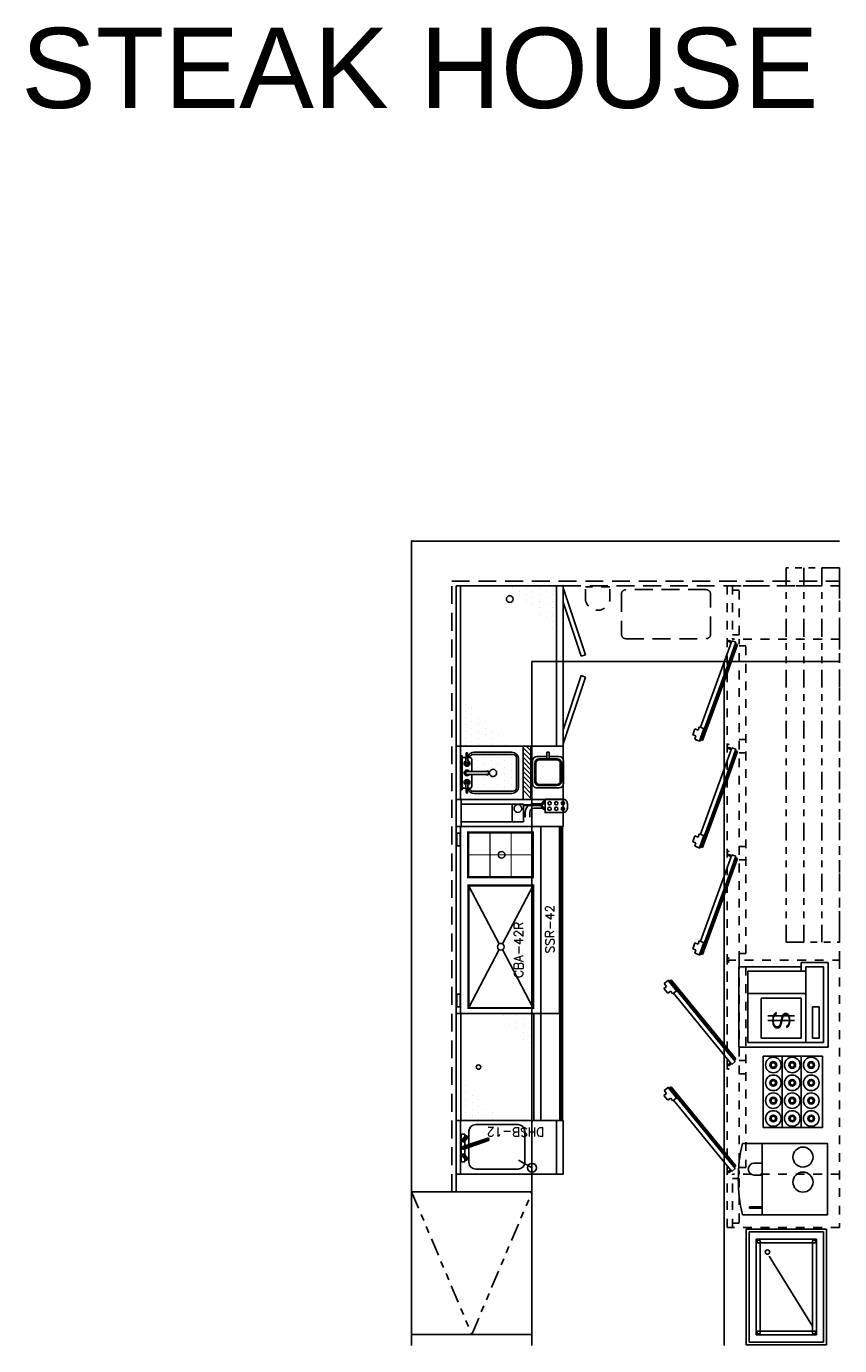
# Model space of a CAD drawing. Header units: inches. Extents: x -119 to 3951, y 0 to 4293.
# Tile 52 of 68: x 2420 to 2603, y 2918 to 3214. Entities that reach past the tile are written whole.
import ezdxf
from ezdxf.enums import TextEntityAlignment as Align

# ---------------------------------------------------------------- set-up
doc = ezdxf.new("R2010")
doc.units = ezdxf.units.IN
doc.header["$LTSCALE"] = 48
doc.header["$MEASUREMENT"] = 0
for name, pattern in [('A1-DASH', [0.2383, 0.0833, -0.031, 0.031, -0.031, 0.031, -0.031]), ('HIDDEN', [0.375, 0.25, -0.125]), ('L-DASH', [0.1249, 0.0833, -0.0416]), ('S-DASH', [0.082, 0.041, -0.041])]:
    doc.linetypes.add(name, pattern=pattern)
for name, color, linetype in [('200', 2, 'CONTINUOUS'), ('201', 2, 'HIDDEN'), ('FS-ARLBL', 4, 'CONTINUOUS'), ('FS-DSH01', 1, 'S-DASH'), ('FS-DSH03', 1, 'L-DASH'), ('FS-DSHA1', 4, 'A1-DASH'), ('FS-EQCTR', 4, 'CONTINUOUS'), ('FS-EQPMT', 2, 'CONTINUOUS'), ('RD-FURN', 3, 'CONTINUOUS')]:
    doc.layers.add(name, color=color, linetype=linetype)
doc.styles.add('HELV-06', font='HELV.shx', dxfattribs={"height": 6})
doc.styles.add('TEXT', font='SIMPLEX', dxfattribs={"height": 2})
doc.styles.add('TXT4', font='TXT', dxfattribs={"width": 1.25, "height": 4})

# ---------------------------------------------------------------- blocks, each defined once
blk = doc.blocks.new('GTD092P')
at = {"layer": '200'}
for p, q in [((2.86, -0.38), (19.3, -6.36)), ((22.46, -6.45), (5.78, -0.38)), ((22.17, -6.16), (6.28, -0.38)), ((22.22, -6.01), (6.75, -0.38)), ((22.28, -5.85), (7.24, -0.38)), ((19.6, -5.54), (19.22, -6.59)), ((19.6, -5.54), (22.42, -6.56)), ((22.28, -5.85), (22.11, -6.32)), ((19.22, -6.59), (19.98, -6.87)), ((19.98, -6.87), (19.72, -7.58)), ((19.72, -7.58), (21.01, -8.05)), ((21.27, -7.34), (21.01, -8.05)), ((21.27, -7.34), (22.03, -7.62)), ((22.42, -6.56), (22.03, -7.62)), ((22.12, -7.39), (22.46, -6.45))]:
    blk.add_line(p, q, dxfattribs=at)
at = {"layer": '201'}
for p, q in [((-0.12, 0.04), (0.1, 0.63)), ((-0.08, 0.69), (0.26, 1.63)), ((2.86, -0.38), (-0.08, 0.69)), ((0.12, -0.04), (0.33, 0.54)), ((0.26, 1.63), (5.78, -0.38)), ((0.61, 1.51), (0.79, 1.98)), ((6.28, -0.38), (0.67, 1.67)), ((6.75, -0.38), (0.73, 1.82)), ((0.79, 1.98), (7.24, -0.38))]:
    blk.add_line(p, q, dxfattribs=at)
blk.add_circle((0, 0), 0.125, dxfattribs=at)
blk.add_circle((0, 0), 0.125, dxfattribs=at)
blk = doc.blocks.new('GTB008P')
at = {"layer": 'FS-DSH01'}
for p, q in [((0, 0), (60, 0)), ((0, -25.25), (0, 0)), ((48, 0), (48, -24)), ((60, 0), (60, -25.25)), ((0, -22.5), (48, -22.5)), ((0, -22.5), (24, -22.5)), ((1.5, -21), (22.5, -21)), ((1.5, -21), (46.5, -21)), ((1.5, -22.5), (1.5, -21)), ((1.5, -22.5), (1.5, -21)), ((1.5, -22.5), (1.5, -21)), ((1.5, -22.5), (1.5, -21)), ((22.5, -21), (22.5, -22.5)), ((25.5, -21), (25.5, -22.5)), ((46.5, -22.5), (46.5, -21)), ((49, -22.5), (59, -22.5)), ((49, -24), (49, -22.5)), ((59, -22.5), (59, -24)), ((60, -25.25), (0, -25.25)), ((36, -25.25), (0, -25.25)), ((60, -24), (48, -24))]:
    blk.add_line(p, q, dxfattribs=at)
for p in [(0.4375, -24.875), (0.4375, -24.875), (0.4375, -24.875), (23.5625, -24.875), (24.4375, -24.875), (47.5625, -24.875)]:
    blk.add_point(p, dxfattribs=at)
blk = doc.blocks.new('blender')
at = {"layer": 'FS-EQPMT'}
for p, q in [((-6, 0), (-1, 0)), ((-7, -3.25), (-7, -1)), ((-6.5, -5.5), (-6.5, -1.5)), ((-6.25, -5.5), (-6.25, -1.5)), ((-5.5, -0.5), (-1.5, -0.5)), ((-5.5, -0.75), (-1.5, -0.75)), ((-0.75, -1.5), (-0.75, -5.5)), ((-0.5, -1.5), (-0.5, -5.5)), ((0, -1), (0, -6)), ((-6.5, -3.25), (-8, -3.25)), ((-8, -3.25), (-8, -3.75)), ((-6.5, -3.75), (-8, -3.75)), ((-7, -6), (-7, -3.75)), ((-1, -7), (-6, -7)), ((-1.5, -6.25), (-5.5, -6.25)), ((-1.5, -6.5), (-5.5, -6.5))]:
    blk.add_line(p, q, dxfattribs=at)
for centre, radius, start, end in [((-6, -1), 1, 90, 180), ((-1, -1), 1, 0, 90), ((-5.5, -1.5), 1, 90, 180), ((-5.5, -1.5), 0.75, 90, 180), ((-1.5, -1.5), 1, 0, 90), ((-1.5, -1.5), 0.75, 0, 90), ((-5.5, -5.5), 1, 180, 270), ((-5.5, -5.5), 0.75, 180, 270), ((-1.5, -5.5), 1, 270, 0), ((-1.5, -5.5), 0.75, 270, 0), ((-6, -6), 1, 180, 270), ((-1, -6), 1, 270, 0)]:
    blk.add_arc(centre, radius, start, end, dxfattribs=at)
blk = doc.blocks.new('NECK', base_point=(25.51, 40.6))
at = {"layer": '200'}
for p, q in [((25.21, 40.56), (25.21, 32.69)), ((25.27, 40.61), (25.27, 32.67)), ((25.33, 32.59), (25.33, 40.75)), ((25.39, 40.8), (25.39, 32.51)), ((25.46, 32.45), (25.46, 40.83)), ((25.52, 40.83), (25.52, 32.48)), ((25.59, 32.48), (25.59, 40.8)), ((25.63, 40.77), (25.63, 32.54)), ((25.69, 32.56), (25.69, 40.75)), ((25.74, 40.67), (25.74, 32.65)), ((25.81, 32.69), (25.81, 40.56))]:
    blk.add_line(p, q, dxfattribs=at)
for centre, radius, start, end in [((25.51, 40.57), 0.299, 357.1034, 182.8966), ((25.51, 32.73), 0.301, 186.9808, 353.0192)]:
    blk.add_arc(centre, radius, start, end, dxfattribs=at)
blk = doc.blocks.new('HANDLE', base_point=(30.58, 37.49))
at = {"layer": '200'}
for p, q in [((30.32, 37.51), (31.63, 37.51)), ((31.64, 37.46), (30.32, 37.46)), ((30.33, 37.41), (31.63, 37.41)), ((31.63, 37.56), (30.34, 37.56)), ((31.6, 37.37), (30.34, 37.37)), ((30.35, 37.61), (31.6, 37.61)), ((30.38, 37.32), (31.56, 37.32)), ((31.56, 37.66), (30.39, 37.66)), ((31.51, 37.27), (30.44, 37.27)), ((30.45, 37.71), (31.49, 37.71)), ((30.54, 37.23), (31.43, 37.23)), ((30.58, 37.76), (31.37, 37.76)), ((30.58, 37.21), (31.37, 37.21))]:
    blk.add_line(p, q, dxfattribs=at)
for centre, start, end in [((30.58, 37.49), 89.9999, 268.6136), ((31.37, 37.49), 270.0462, 91.0316)]:
    blk.add_arc(centre, 0.277, start, end, dxfattribs=at)
blk = doc.blocks.new('RB1', base_point=(35.59, 27.55))
at = {"layer": '200', "rotation": 319.8353838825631}
blk.add_blockref('HANDLE', (35.57, 27.58), dxfattribs=at)
blk = doc.blocks.new('SMALL', base_point=(88.4, 45.77))
at = {"layer": '200'}
for p, q in [((85.27, 46.2), (85.27, 45.38)), ((91.47, 46.19), (85.27, 46.19)), ((85.27, 45.37), (91.47, 45.37)), ((85.27, 45.37), (91.47, 45.37)), ((91.47, 45.37), (91.47, 46.19))]:
    blk.add_line(p, q, dxfattribs=at)
at = {"layer": '200', "yscale": 1.2, "zscale": 1.2}
for p, xscale in [((86.68, 45.67), -1.2), ((90.1, 45.67), 1.2)]:
    blk.add_blockref('RB1', p, dxfattribs=dict(at, xscale=xscale))
at = {"layer": '200', "yscale": 0.75, "rotation": 19}
blk.add_blockref('NECK', (88.39, 45.79), dxfattribs=at)
blk = doc.blocks.new('GTA215P')
at = {"layer": '200'}
for p, q in [((0, 0), (0, -24)), ((12, 0), (0, 0)), ((12, -24), (12, 0)), ((12, -1), (0, -1)), ((9.59, -2.87), (2.59, -2.87)), ((1.09, -4.37), (1.09, -13.87)), ((11.09, -13.87), (11.09, -4.37)), ((1.4, -17.01), (3.08, -13.95)), ((2.59, -15.37), (9.59, -15.37)), ((12, -22.5), (0, -22.5)), ((0, -24), (12, -24))]:
    blk.add_line(p, q, dxfattribs=at)
blk.add_circle((1.4, -17.01), 0.992, dxfattribs=at)
for centre, start, end in [((2.59, -4.37), 90, 180), ((9.59, -4.37), 0, 90), ((2.59, -13.87), 180, 270), ((9.59, -13.87), 270, 0)]:
    blk.add_arc(centre, 1.5, start, end, dxfattribs=at)
blk.add_blockref('SMALL', (5.87, -1.57), dxfattribs=at)
at = {"layer": '200', "style": 'TEXT'}
blk.add_text('DHSB-12', height=2, rotation=90, dxfattribs=at).set_placement((10.42, -13.33), align=Align.CENTER)
blk = doc.blocks.new('GTA099P')
at = {"layer": '200'}
for p, q in [((0, -19), (0, 0)), ((0, 0), (6, 0)), ((6, 0), (36.5, 0)), ((42, 0), (36, 0)), ((42, -19), (42, 0)), ((6, -1), (0, -1)), ((1.25, -2.75), (14.34, -9.65)), ((4.38, -0.12), (1.5, -0.12)), ((1.5, -0.12), (1.5, -0.88)), ((1.5, -0.88), (4.38, -0.88)), ((4.38, -0.12), (4.38, -0.88)), ((36.5, -1), (6, -1)), ((28.75, -2.75), (15.66, -9.65)), ((36, -1), (42, -1)), ((37.62, -0.12), (37.62, -0.88)), ((37.62, -0.12), (40.5, -0.12)), ((40.5, -0.88), (37.62, -0.88)), ((40.5, -0.12), (40.5, -0.88)), ((14.34, -10.35), (1.25, -17.25)), ((15.66, -10.35), (28.75, -17.25)), ((6, -19), (0, -19)), ((0, -19), (0, -24)), ((36, -19), (6, -19)), ((36, -19), (42, -19)), ((42, -19), (42, -24))]:
    blk.add_line(p, q, dxfattribs=at)
at = {"layer": '200', "const_width": 0.5}
for points in [[(1.25, -2.75), (1.25, -17.25), (28.75, -17.25), (28.75, -2.75)], [(30.61, -17.19), (40.61, -17.19), (40.61, -2.69), (30.61, -2.69)]]:
    blk.add_lwpolyline(points, close=True, dxfattribs=at)
at = {"layer": '200'}
for points, const_width in [([(35.61, -2.69), (35.61, -17.19)], 0.25), ([(30.74, -7.57), (40.49, -7.57)], 0.25), ([(30.61, -12.32), (40.49, -12.32)], 0.25), ([(0, -23.5), (42, -23.5)], 1)]:
    blk.add_lwpolyline(points, dxfattribs=dict(at, const_width=const_width))
for centre in [(15, -10), (35.61, -10.19)]:
    blk.add_circle(centre, 0.75, dxfattribs=at)
at = {"layer": '200', "style": 'TEXT'}
for s, p in [('CBA-42R', (8, -15)), ('SSR-42', (13.5, -22))]:
    blk.add_text(s, height=2, dxfattribs=at).set_placement(p)
blk = doc.blocks.new('e7a0207p')
at = {"layer": 'FS-EQPMT'}
for p, q in [((16, 0), (0, 0)), ((0, 0), (0, -13.25)), ((16, -13.25), (16, 0)), ((0, -4.75), (16, -4.75)), ((0, -9), (16, -9)), ((0, -13.25), (16, -13.25))]:
    blk.add_line(p, q, dxfattribs=at)
for centre, radius in [((2, -2.5), 1.75), ((2, -2.5), 0.75), ((2, -2.5), 0.5), ((6, -2.5), 1.75), ((6, -2.5), 0.75), ((6, -2.5), 0.5), ((10, -2.5), 1.75), ((10, -2.5), 0.75), ((10, -2.5), 0.5), ((14, -2.5), 1.75), ((14, -2.5), 0.75), ((14, -2.5), 0.5), ((2, -6.75), 1.75), ((6, -6.75), 1.75), ((10, -6.75), 1.75), ((14, -6.75), 1.75), ((2, -6.75), 0.75), ((2, -6.75), 0.5), ((6, -6.75), 0.75), ((6, -6.75), 0.5), ((10, -6.75), 0.75), ((10, -6.75), 0.5), ((14, -6.75), 0.75), ((14, -6.75), 0.5), ((2, -11), 1.75), ((2, -11), 0.75), ((2, -11), 0.5), ((6, -11), 1.75), ((6, -11), 0.75), ((6, -11), 0.5), ((10, -11), 1.75), ((10, -11), 0.75), ((10, -11), 0.5), ((14, -11), 1.75), ((14, -11), 0.75), ((14, -11), 0.5)]:
    blk.add_circle(centre, radius, dxfattribs=at)
blk = doc.blocks.new('e2d0104p')
at = {"layer": 'FS-DSH03'}
for p, q in [((10, 0), (1, 0)), ((0, -1), (0, -19)), ((11, -19), (11, -1)), ((1, -20), (10, -20))]:
    blk.add_line(p, q, dxfattribs=at)
for centre, start, end in [((1, -1), 90, 180), ((10, -1), 0, 90), ((1, -19), 180, 270), ((10, -19), 270, 0)]:
    blk.add_arc(centre, 1, start, end, dxfattribs=at)
blk = doc.blocks.new('p-rgstr')
at = {"layer": 'FS-EQPMT'}
for p, q in [((-10, 20), (-10, 14)), ((9, 20), (-10, 20)), ((-9, 19), (8, 19)), ((-9, 15), (-9, 19)), ((0, 18), (0, 16.5)), ((7, 18), (0, 18)), ((7, 18), (7, 16.5)), ((8, 19), (8, 2)), ((9, 0), (9, 20)), ((-9, 15), (8, 15)), ((-8, 2), (-8, 15)), ((-3, 15), (-3, 2)), ((0, 16.5), (7, 16.5)), ((-10, 14), (-8, 14)), ((-9, 14), (-9, 0)), ((-2, 5), (-2, 14)), ((-2, 14), (7, 14)), ((2, 12.5), (2, 6.5)), ((3, 12.5), (3, 6.5)), ((7, 14), (7, 5)), ((7, 5), (-2, 5)), ((-9, 0), (9, 0)), ((8, 2), (-8, 2))]:
    blk.add_line(p, q, dxfattribs=at)
at = {"layer": 'FS-EQPMT', "style": 'TXT4', "width": 1.25}
blk.add_text('S', height=4, dxfattribs=at).set_placement((0.75, 7.5))
blk = doc.blocks.new('GTD003P')
at = {"layer": '200'}
for p, q in [((24, 0), (0, 0)), ((0, 0), (0, -19)), ((24, -19), (24, 0)), ((24, -1.06), (0, -1.06)), ((0.29, -2.05), (0.29, -2.05)), ((1.79, -2.05), (1.79, -2.05)), ((3.29, -2.05), (3.29, -2.05)), ((4.79, -2.05), (4.79, -2.05)), ((6.29, -2.05), (6.29, -2.05)), ((7.79, -2.05), (7.79, -2.05)), ((0.29, -5.05), (0.29, -5.05)), ((1.04, -3.55), (1.04, -3.55)), ((1.79, -5.05), (1.79, -5.05)), ((2.54, -3.55), (2.54, -3.55)), ((3.29, -5.05), (3.29, -5.05)), ((4.04, -3.55), (4.04, -3.55)), ((4.79, -5.05), (4.79, -5.05)), ((5.54, -3.55), (5.54, -3.55)), ((0.29, -8.05), (0.29, -8.05)), ((1.04, -6.55), (1.04, -6.55)), ((1.79, -8.05), (1.79, -8.05)), ((2.54, -6.55), (2.54, -6.55)), ((23.54, -10.55), (23.54, -10.55)), ((20.54, -13.55), (20.54, -13.55)), ((21.29, -12.05), (21.29, -12.05)), ((22.04, -13.55), (22.04, -13.55)), ((22.79, -12.05), (22.79, -12.05)), ((23.54, -13.55), (23.54, -13.55)), ((0, -17.38), (24, -17.38)), ((17.54, -16.55), (17.54, -16.55)), ((18.29, -15.05), (18.29, -15.05)), ((19.04, -16.55), (19.04, -16.55)), ((19.79, -15.05), (19.79, -15.05)), ((20.54, -16.55), (20.54, -16.55)), ((21.29, -15.05), (21.29, -15.05)), ((22.04, -16.55), (22.04, -16.55)), ((22.79, -15.05), (22.79, -15.05)), ((23.54, -16.55), (23.54, -16.55)), ((0, -19), (24, -19))]:
    blk.add_line(p, q, dxfattribs=at)
blk.add_circle((12, -5), 0.5, dxfattribs=at)
blk = doc.blocks.new('GTS023P')
at = {"layer": '200'}
for p, q in [((0, 0), (0, -5.02)), ((23.99, -5.02), (23.99, 0))]:
    blk.add_line(p, q, dxfattribs=at)
at = {"layer": '200', "const_width": 1}
blk.add_lwpolyline([(0, -4.52), (23.99, -4.52)], dxfattribs=at)
blk = doc.blocks.new('GTS004P')
at = {"layer": '200'}
for p, q in [((0, 0), (0, -23.98)), ((6, 0), (0, 0)), ((6, 0), (6, -23.98)), ((6, -1.09), (0, -1.09)), ((1, -1.09), (1, -15.09)), ((5, -1.09), (5, -15.09)), ((5, -12.59), (1, -12.59)), ((5, -15.09), (1, -15.09)), ((4.66, -15.09), (4.66, -19.05)), ((4.85, -15.09), (4.85, -19.05)), ((4.45, -19.15), (3.78, -19.67)), ((4.45, -19.39), (3.91, -19.8)), ((5.06, -19.15), (5.73, -19.67)), ((5.06, -19.39), (5.59, -19.8)), ((6, -23.98), (0, -23.98))]:
    blk.add_line(p, q, dxfattribs=at)
for centre, radius in [((4, -13.84), 0.875), ((3.85, -19.74), 0.0938), ((5.66, -19.74), 0.0937)]:
    blk.add_circle(centre, radius, dxfattribs=at)
for centre, start, end in [((4.75, -19.55), 52.282, 127.718), ((4.75, -19.79), 52.6595, 127.3405)]:
    blk.add_arc(centre, 0.5, start, end, dxfattribs=at)
blk = doc.blocks.new('sodawand')
at = {"layer": 'FS-EQPMT', "color": 3, "linetype": 'Continuous'}
for p, q in [((0, -0.99), (0, 0)), ((1, -0.99), (1, 0)), ((4.46, -1.99), (2, -1.99)), ((4.46, -2.99), (2, -2.99))]:
    blk.add_line(p, q, dxfattribs=at)
at = {"layer": 'FS-EQPMT', "linetype": 'Continuous'}
blk.add_lwpolyline([(8.46, -3.99), (4.46, -3.99), (4.46, -0.99), (8.46, -0.99, -0.414214), (9.46, -1.99), (9.46, -2.99, -0.414214)], format="xyb", close=True, dxfattribs=at)
at = {"layer": 'FS-EQPMT', "color": 5, "linetype": 'Continuous'}
for centre in [(5.45, -1.87), (5.46, -3.09), (6.95, -1.87), (6.96, -3.09), (8.45, -1.87), (8.46, -3.09)]:
    blk.add_circle(centre, 0.375, dxfattribs=at)
at = {"layer": 'FS-EQPMT', "color": 3, "linetype": 'Continuous'}
for radius in [2, 1]:
    blk.add_arc((2, -0.99), radius, 180, 270, dxfattribs=at)
blk = doc.blocks.new('GTB061P')
at = {"layer": 'FS-EQPMT'}
for p, q in [((0, 0), (0, -15.75)), ((12, 0), (0, 0)), ((12, -15.75), (12, 0)), ((12, -1), (0, -1)), ((1.47, -2.37), (1.47, -2.45)), ((1.57, -2.27), (3.87, -2.14)), ((1.57, -2.55), (3.87, -2.67)), ((2.18, -1.08), (9.82, -1.08)), ((2.18, -1.34), (2.18, -1.08)), ((2.54, -1.34), (2.18, -1.34)), ((2.54, -1.34), (9.46, -1.34)), ((2.54, -1.34), (2.54, -2.22)), ((2.54, -1.81), (2.54, -2.22)), ((2.54, -2.6), (2.54, -3.01)), ((2.54, -2.6), (2.54, -3.01)), ((9.1, -1), (2.9, -1)), ((3.6, -1.83), (4.04, -2.2)), ((3.6, -2.98), (4.04, -2.61)), ((5.67, -2.41), (5.67, -7.02)), ((6.33, -2.41), (6.33, -7.02)), ((8.4, -1.83), (7.96, -2.2)), ((8.4, -2.98), (7.96, -2.61)), ((10.43, -2.27), (8.13, -2.14)), ((10.43, -2.55), (8.13, -2.67)), ((9.46, -1.34), (9.46, -2.22)), ((9.46, -1.34), (9.82, -1.34)), ((9.46, -2.6), (9.46, -3.01)), ((9.82, -1.34), (9.82, -1.08)), ((10.53, -2.37), (10.53, -2.45)), ((1.38, -4), (1.38, -12.5)), ((1.88, -12.75), (1.88, -3.75)), ((2, -3.36), (2, -3.36)), ((2.75, -4.86), (2.75, -4.86)), ((3, -3.47), (5.67, -3.47)), ((3.5, -3.36), (3.5, -3.36)), ((4.25, -4.86), (4.25, -4.86)), ((5, -3.36), (5, -3.36)), ((5.75, -4.86), (5.75, -4.86)), ((6.33, -3.47), (9, -3.47)), ((6.5, -3.36), (6.5, -3.36)), ((7.25, -4.86), (7.25, -4.86)), ((8, -3.36), (8, -3.36)), ((8.75, -4.86), (8.75, -4.86)), ((9.5, -3.36), (9.5, -3.36)), ((10.12, -3.75), (10.12, -12.75)), ((10.62, -12.5), (10.62, -4)), ((2, -6.36), (2, -6.36)), ((2.75, -7.86), (2.75, -7.86)), ((3.5, -6.36), (3.5, -6.36)), ((4.25, -7.86), (4.25, -7.86)), ((5, -6.36), (5, -6.36)), ((5.75, -7.86), (5.75, -7.86)), ((6.5, -6.36), (6.5, -6.36)), ((7.25, -7.86), (7.25, -7.86)), ((8, -6.36), (8, -6.36)), ((8.75, -7.86), (8.75, -7.86)), ((9.5, -6.36), (9.5, -6.36)), ((2, -9.36), (2, -9.36)), ((2.75, -10.86), (2.75, -10.86)), ((3.5, -9.36), (3.5, -9.36)), ((4.25, -10.86), (4.25, -10.86)), ((5, -9.36), (5, -9.36)), ((5.75, -10.86), (5.75, -10.86)), ((6.5, -9.36), (6.5, -9.36)), ((7.25, -10.86), (7.25, -10.86)), ((8, -9.36), (8, -9.36)), ((8.75, -10.86), (8.75, -10.86)), ((9.5, -9.36), (9.5, -9.36)), ((2, -12.36), (2, -12.36)), ((9.37, -13.5), (2.63, -13.5)), ((2.88, -14), (9.12, -14)), ((3.5, -12.36), (3.5, -12.36)), ((5, -12.36), (5, -12.36)), ((6.5, -12.36), (6.5, -12.36)), ((8, -12.36), (8, -12.36)), ((9.5, -12.36), (9.5, -12.36)), ((0, -15), (12, -15)), ((0, -24), (0, -15.75)), ((0, -16.75), (12, -16.75)), ((0.34, -16.75), (2.09, -15)), ((1.4, -16.75), (3.15, -15)), ((2.46, -16.75), (4.21, -15)), ((3.52, -16.75), (5.27, -15)), ((4.58, -16.75), (6.33, -15)), ((5.64, -16.75), (7.39, -15)), ((6.7, -16.75), (8.45, -15)), ((7.76, -16.75), (9.51, -15)), ((8.83, -16.75), (10.58, -15)), ((9.89, -16.75), (11.64, -15)), ((10.95, -16.75), (12, -15.7)), ((12, -15.75), (12, -24)), ((12, -24), (0, -24))]:
    blk.add_line(p, q, dxfattribs=at)
for centre in [(3.87, -2.41), (8.13, -2.41)]:
    blk.add_circle(centre, 0.233, dxfattribs=at)
for centre, radius, start, end in [((2.88, -4), 1.5, 109.9946, 180), ((1.57, -2.37), 0.0999, 93.1798, 180), ((1.57, -2.45), 0.0999, 180, 266.8202), ((3.87, -2.41), 0.632, 201.6803, 158.3197), ((3.87, -2.41), 0.566, 248.2704, 111.7296), ((3.87, -2.41), 0.399, 262.0082, 97.9918), ((3.87, -2.41), 0.266, 263.6403, 96.3597), ((6, -2.41), 0.632, 301.7569, 238.2431), ((6, -2.41), 0.566, 306.0319, 233.9681), ((6, -2.41), 0.399, 326.4427, 213.5573), ((6, -2.41), 0.333, 0, 180), ((8.13, -2.41), 0.632, 21.6803, 338.3197), ((8.13, -2.41), 0.566, 68.2704, 291.7296), ((8.13, -2.41), 0.399, 82.0082, 277.9918), ((8.13, -2.41), 0.266, 83.6403, 276.3597), ((9.12, -4), 1.5, 0, 70.0054), ((10.43, -2.37), 0.0999, 360, 86.8202), ((10.43, -2.45), 0.0999, 273.1798, 360), ((2.63, -3.75), 0.75, 96.6508, 180), ((3, -3.01), 0.466, 180, 270), ((9, -3.01), 0.466, 270, 0), ((9.37, -3.75), 0.75, 0, 83.3492), ((6, -8.25), 0.815, 97.6956, 82.3044), ((6, -7.02), 0.433, 140.2849, 39.7151), ((6, -7.02), 0.333, 180, 0), ((2.88, -12.5), 1.5, 180, 270), ((2.63, -12.75), 0.75, 180, 270), ((9.12, -12.5), 1.5, 270, 360), ((9.37, -12.75), 0.75, 270, 0)]:
    blk.add_arc(centre, radius, start, end, dxfattribs=at)
blk = doc.blocks.new('GTB010P')
at = {"layer": 'FS-DSH01'}
for p, q in [((84, 0), (0, 0)), ((0, 0), (0, -25.25)), ((12, 0), (12, -24)), ((84, -25.25), (84, 0)), ((11, -22.5), (1, -22.5)), ((1, -22.5), (1, -24)), ((11, -24), (11, -22.5)), ((84, -22.5), (12, -22.5)), ((82.5, -21), (13.5, -21)), ((13.5, -21), (13.5, -22.5)), ((34.5, -21), (34.5, -22.5)), ((37.5, -21), (37.5, -22.5)), ((48.75, -21), (48.9476, -21)), ((58.5, -22.5), (58.5, -21)), ((61.5, -22.5), (61.5, -21)), ((82.5, -22.5), (82.5, -21)), ((0, -24), (12, -24)), ((0, -25.25), (84, -25.25))]:
    blk.add_line(p, q, dxfattribs=at)
for p in [(12.4375, -24.875), (35.5625, -24.875), (36.4375, -24.875), (59.5625, -24.875), (59.5625, -24.875), (60.4375, -24.875), (83.5625, -24.875)]:
    blk.add_point(p, dxfattribs=at)
blk = doc.blocks.new('GTD042P')
at = {"layer": 'FS-EQPMT'}
for p, q in [((0, 0), (36, 0)), ((0, 0), (0, -1)), ((36, 0), (36, -1)), ((36, -1), (0, -1)), ((0, -1), (0, -22.5)), ((0.29, -1.99), (0.29, -1.99)), ((1.79, -1.99), (1.79, -1.99)), ((3.29, -1.99), (3.29, -1.99)), ((4.79, -1.99), (4.79, -1.99)), ((6.29, -1.99), (6.29, -1.99)), ((7.79, -1.99), (7.79, -1.99)), ((9.29, -1.99), (9.29, -1.99)), ((36, -22.5), (36, -1)), ((0.29, -4.99), (0.29, -4.99)), ((1.04, -3.49), (1.04, -3.49)), ((1.79, -4.99), (1.79, -4.99)), ((2.54, -3.49), (2.54, -3.49)), ((3.29, -4.99), (3.29, -4.99)), ((4.04, -3.49), (4.04, -3.49)), ((4.79, -4.99), (4.79, -4.99)), ((5.54, -3.49), (5.54, -3.49)), ((6.29, -4.99), (6.29, -4.99)), ((7.04, -3.49), (7.04, -3.49)), ((8.54, -3.49), (8.54, -3.49)), ((0.29, -7.99), (0.29, -7.99)), ((1.04, -6.49), (1.04, -6.49)), ((1.79, -7.99), (1.79, -7.99)), ((2.54, -6.49), (2.54, -6.49)), ((3.29, -7.99), (3.29, -7.99)), ((4.04, -6.49), (4.04, -6.49)), ((5.54, -6.49), (5.54, -6.49)), ((0.29, -10.99), (0.29, -10.99)), ((1.04, -9.49), (1.04, -9.49)), ((2.54, -9.49), (2.54, -9.49)), ((34.79, -14.18), (34.79, -14.18)), ((35.54, -12.68), (35.54, -12.68)), ((31.79, -17.18), (31.79, -17.18)), ((32.54, -15.68), (32.54, -15.68)), ((33.29, -17.18), (33.29, -17.18)), ((34.04, -15.68), (34.04, -15.68)), ((34.79, -17.18), (34.79, -17.18)), ((35.54, -15.68), (35.54, -15.68)), ((28.79, -20.18), (28.79, -20.18)), ((29.54, -18.68), (29.54, -18.68)), ((30.29, -20.18), (30.29, -20.18)), ((31.04, -18.68), (31.04, -18.68)), ((31.79, -20.18), (31.79, -20.18)), ((32.54, -18.68), (32.54, -18.68)), ((33.29, -20.18), (33.29, -20.18)), ((34.04, -18.68), (34.04, -18.68)), ((34.79, -20.18), (34.79, -20.18)), ((35.54, -18.68), (35.54, -18.68)), ((0, -22.5), (36, -22.5)), ((0, -22.5), (0, -24)), ((26.54, -21.68), (26.54, -21.68)), ((28.04, -21.68), (28.04, -21.68)), ((29.54, -21.68), (29.54, -21.68)), ((31.04, -21.68), (31.04, -21.68)), ((32.54, -21.68), (32.54, -21.68)), ((34.04, -21.68), (34.04, -21.68)), ((35.54, -21.68), (35.54, -21.68)), ((36, -24), (36, -22.5)), ((0, -24), (36, -24)), ((0.5, -24), (15.5, -29)), ((15.82, -28.05), (3.66, -24)), ((20.18, -28.05), (32.34, -24)), ((35.5, -24), (20.5, -29)), ((15.5, -29), (15.82, -28.05)), ((20.5, -29), (20.18, -28.05))]:
    blk.add_line(p, q, dxfattribs=at)
blk.add_circle((33, -12), 0.75, dxfattribs=at)
blk = doc.blocks.new('IMPRESSA')
at = {"layer": 'FS-EQPMT'}
for p, q in [((0, -14.68), (16, -14.68)), ((4.43, -14.68), (4.43, -16.41)), ((7.11, -14.68), (7.11, -16.41)), ((14.22, -14.68), (14.22, -17.5)), ((14.55, -17.5), (14.55, -14.68)), ((0, -19.08), (0, -17)), ((14.22, -17.5), (14.22, -17.5)), ((14.22, -17.5), (14.55, -17.5))]:
    blk.add_line(p, q, dxfattribs=at)
blk.add_lwpolyline([(0, -19.08), (0, 0), (16, 0), (16, -19.08)], dxfattribs=at)
for centre in [(3.07, -5.49), (8.68, -5.49)]:
    blk.add_circle(centre, 2.25, dxfattribs=at)
for centre, radius, start, end in [((5.77, -16.41), 1.34, 180, 0), ((8, 15.36), 35.36, 256.9225, 283.0775)]:
    blk.add_arc(centre, radius, start, end, dxfattribs=at)
blk = doc.blocks.new('WINE CORKER')
at = {"layer": 'FS-DSH01'}
for p, q in [((-2.75, 2.52), (-2.75, 0.02)), ((-2.75, 0.02), (2.75, 0.02)), ((2.75, 2.52), (2.75, 0.02))]:
    blk.add_line(p, q, dxfattribs=at)
blk.add_arc((0, 2.52), 2.75, 0, 180, dxfattribs=at)
blk = doc.blocks.new('DC80181P')
at = {"layer": 'FS-EQPMT'}
for p, q in [((18.01, 26, -446.09), (0, 26, -446.09)), ((0, 0, -446.09), (0, 26, -446.09)), ((17.34, 25.38, -446.09), (0.67, 25.38, -446.09)), ((0.67, 25.38, -446.09), (0.67, 0.63, -446.09)), ((15.76, 23.76, -446.09), (2.24, 23.76, -446.09)), ((2.24, 2.24, -446.09), (2.24, 23.76, -446.09)), ((2.44, 22.9, -446.09), (2.44, 23.76, -446.09)), ((15.56, 22.9, -446.09), (15.56, 23.76, -446.09)), ((15.76, 2.24, -446.09), (15.76, 23.76, -446.09)), ((17.34, 0.63, -446.09), (17.34, 25.38, -446.09)), ((18.01, 0, -446.09), (18.01, 26, -446.09)), ((2.24, 23.25, -446.09), (2.24, 2.75, -446.09)), ((15.56, 22.9, -446.09), (2.44, 22.9, -446.09)), ((2.49, 23.5, -368.56), (2.89, 23.5, -368.56)), ((3.14, 2.75, -446.09), (3.14, 23.25, -446.09)), ((14.86, 23.25, -446.09), (14.86, 2.75, -446.09)), ((15.11, 23.5, -368.56), (15.51, 23.5, -368.56)), ((15.76, 2.75, -446.09), (15.76, 23.25, -446.09)), ((14.9, 4.24, -446.09), (5.18, 19.92, -446.09)), ((15.56, 3.1, -446.09), (2.44, 3.1, -446.09)), ((2.44, 3.1, -446.09), (2.44, 2.24, -446.09)), ((15.56, 3.1, -446.09), (15.56, 2.24, -446.09)), ((18.01, 0, -446.09), (0, 0, -446.09)), ((0.67, 0.63, -446.09), (17.34, 0.63, -446.09)), ((15.76, 2.24, -446.09), (2.24, 2.24, -446.09)), ((2.49, 2.5, -368.56), (2.89, 2.5, -368.56)), ((15.11, 2.5, -368.56), (15.51, 2.5, -368.56))]:
    blk.add_line(p, q, dxfattribs=at)
blk.add_circle((4.78, 20.84, -446.09), 0.5, dxfattribs=at)
for centre, start, end in [((2.49, 23.25, -368.56), 90, 180), ((2.89, 23.25, -368.56), 0, 90), ((15.11, 23.25, -368.56), 90, 180), ((15.51, 23.25, -368.56), 0, 90), ((2.49, 2.75, -446.09), 180, 270), ((2.89, 2.75, -446.09), 270, 0), ((15.11, 2.75, -446.09), 180, 270), ((15.51, 2.75, -446.09), 270, 0)]:
    blk.add_arc(centre, 0.25, start, end, dxfattribs=at)

msp = doc.modelspace()

# ---------------------------------------------------------------- linework, layer by layer
at = {"layer": 'FS-DSH03'}
for p, q in [((2515.52, 2952.32), (2515.52, 3089.32)), ((2515.52, 3089.32), (2602.52, 3089.32)), ((2516.52, 2952.32), (2516.52, 3088.32)), ((2516.52, 3088.32), (2602.52, 3088.32))]:
    msp.add_line(p, q, dxfattribs=at)
at = {"layer": 'FS-DSHA1'}
for p, q in [((2594.52, 3092.32), (2594.52, 3008.32)), ((2598.52, 3092.32), (2598.52, 3008.32)), ((2506.52, 2952.32), (2520.02, 2920.32)), ((2520.02, 2920.32), (2533.52, 2952.32))]:
    msp.add_line(p, q, dxfattribs=at)
msp.add_lwpolyline([(2602.52, 3092.32), (2590.52, 3092.32), (2590.52, 3008.32), (2602.52, 3008.32), (2602.52, 3092.32)], dxfattribs=at)
at = {"layer": 'FS-EQCTR'}
for p, q in [((2506.52, 3098.32), (2602.52, 3098.32)), ((2506.52, 2917.82), (2506.52, 3098.32)), ((2533.52, 2917.82), (2533.52, 3071.32)), ((2533.52, 3071.32), (2602.52, 3071.32)), ((2576.64, 3071.32), (2576.64, 2917.82)), ((2506.52, 2952.32), (2533.52, 2952.32)), ((2506.52, 2920.32), (2533.52, 2920.32))]:
    msp.add_line(p, q, dxfattribs=at)
at = {"layer": 'FS-EQPMT'}
msp.add_point((2506.52, 3098.32), dxfattribs=at)

# ---------------------------------------------------------------- block references
at = {"layer": 'FS-DSH01'}
for name, p, rotation in [('GTD042P', (2516.52, 3052.32), 90), ('WINE CORKER', (2548.25, 3088.07), 180), ('GTB010P', (2602.52, 3088.32), 270), ('GTB061P', (2516.52, 3040.32), 90), ('IMPRESSA', (2599.79, 2963.19), 270)]:
    msp.add_blockref(name, p, dxfattribs=dict(at, rotation=rotation))
msp.add_blockref('DC80181P', (2581.56, 2917.97), dxfattribs=at)
at = {"layer": 'FS-EQCTR', "rotation": 270}
for p in [(2577.64, 3075.89), (2577.64, 3051.89), (2577.64, 3027.89)]:
    msp.add_blockref('GTD092P', p, dxfattribs=at)
at = {"layer": 'FS-EQPMT'}
for name, p, rotation in [('e2d0104p', (2573.58, 3087.43), 270), ('blender', (2540.62, 3042.98), 270), ('GTS004P', (2516.52, 3034.32), 90), ('GTA099P', (2516.52, 2992.32), 90), ('GTB008P', (2602.52, 3004.32), 270), ('p-rgstr', (2579.93, 2993.8), 270), ('GTA215P', (2516.52, 2956.32), 90)]:
    msp.add_blockref(name, p, dxfattribs=dict(at, rotation=rotation))
at = {"layer": 'FS-EQPMT', "xscale": -1}
for name, p, rotation in [('sodawand', (2532, 3036.42), 180), ('GTD092P', (2577.64, 2980.76), 289.2498374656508), ('e7a0207p', (2598.65, 2966.78), 270), ('GTD092P', (2577.64, 2956.76), 289.2498374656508)]:
    msp.add_blockref(name, p, dxfattribs=dict(at, rotation=rotation))
at = {"layer": 'RD-FURN', "rotation": 90}
for name, p in [('GTS023P', (2535.52, 2968.32)), ('GTD003P', (2516.52, 2968.32))]:
    msp.add_blockref(name, p, dxfattribs=at)

# ---------------------------------------------------------------- texts
at = {"layer": 'FS-ARLBL', "style": 'HELV-06'}
msp.add_text('STEAK HOUSE', height=18, dxfattribs=at).set_placement((2418.94, 3195.49, -0.02))

doc.saveas('drawing.dxf')
